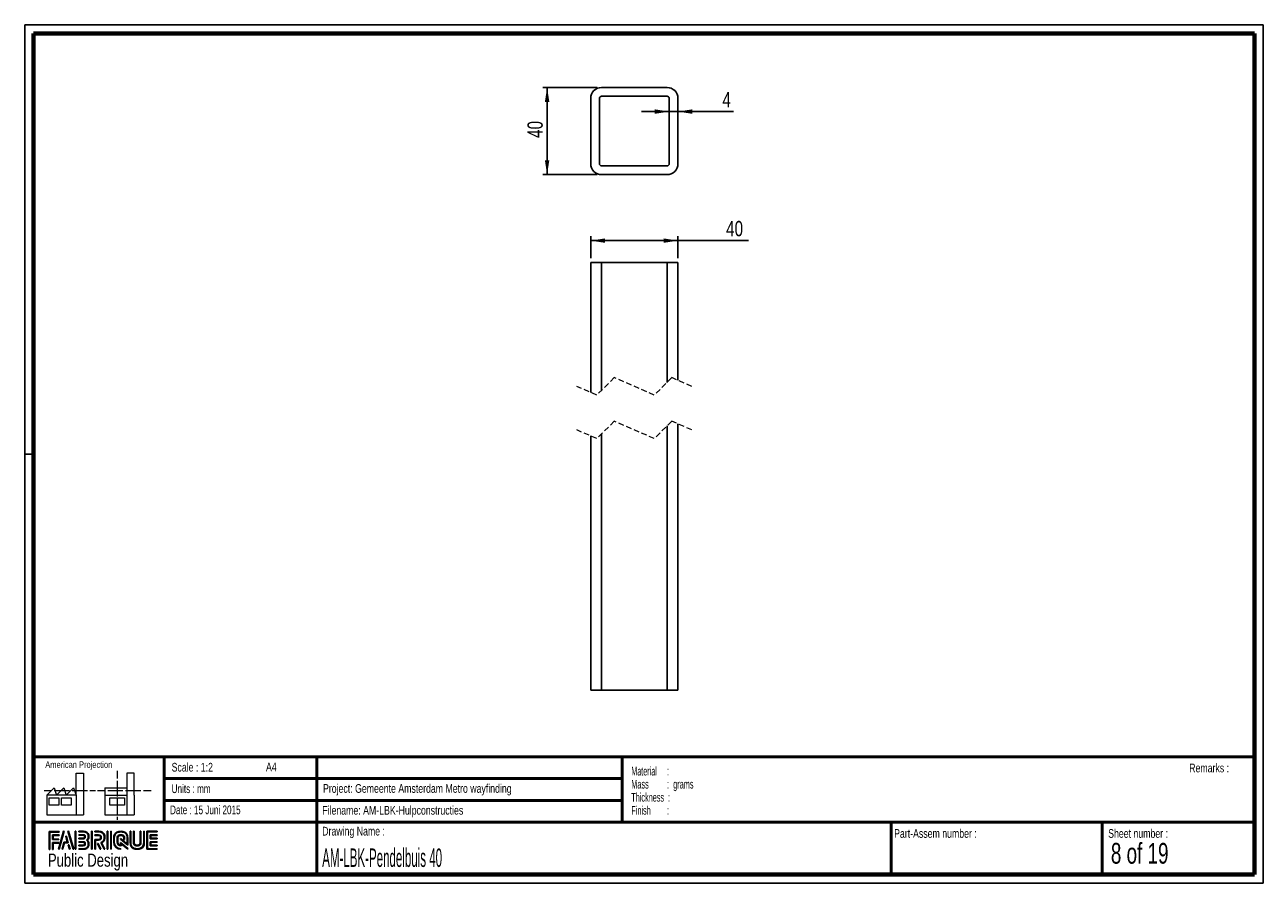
# Paper-space layout 'Pendelbuis 40mm (Pendel)' of a CAD drawing. Header units: millimetres. Extents: x 7 to 291, y 7 to 204.
import ezdxf

# ---------------------------------------------------------------- set-up
doc = ezdxf.new("R2010")
doc.units = ezdxf.units.MM
doc.linetypes.add('HIDDEN', pattern=[1.905, 1.27, -0.635])
for name, color, linetype in [('LAYER1', 7, 'Continuous'), ('LAYER2', 7, 'Continuous'), ('LOGO', 7, 'Continuous')]:
    doc.layers.add(name, color=color, linetype=linetype)
doc.styles.add('SLDTEXTSTYLE0', font='TXT', dxfattribs={"width": 0.7})
doc.styles.add('SLDTEXTSTYLE1', font='TXT', dxfattribs={"width": 0.75})
doc.styles.add('SLDTEXTSTYLE2', font='TXT', dxfattribs={"width": 0.697368})
doc.styles.add('SLDTEXTSTYLE3', font='TXT', dxfattribs={"width": 0.678571})
doc.styles.add('SLDTEXTSTYLE4', font='TXT', dxfattribs={"width": 0.5675})
doc.styles.add('SLDTEXTSTYLE5', font='TXT', dxfattribs={"width": 0.55})
doc.styles.add('SLDTEXTSTYLE6', font='TXT', dxfattribs={"width": 0.605})
doc.styles.add('SLDTEXTSTYLE7', font='TXT', dxfattribs={"width": 0.549})
doc.styles.add('SLDTEXTSTYLE8', font='TXT', dxfattribs={"width": 0.467045})
doc.dimstyles.new('SLDDIMSTYLE8', dxfattribs={"dimtxt": 3.5, "dimasz": 3.302, "dimexe": 0, "dimexo": 0.0625, "dimgap": 0.875, "dimtad": 1, "dimlfac": 2, "dimrnd": 1e-09, "dimzin": 12, "dimdsep": 46, "dimtxsty": 'SLDTEXTSTYLE1', "dimsah": 1, "dimcen": 0.09, "dimadec": 0, "dimazin": 3, "dimtfac": 1, "dimtofl": 0, "dimtmove": 0, "dimatfit": 3, "dimfxl": 1, "dimfrac": 2, "dimtolj": 1, "dimtzin": 12, "dimarcsym": 0})
doc.dimstyles.new('SLDDIMSTYLE9', dxfattribs={"dimtxt": 3.5, "dimasz": 3.302, "dimexe": 0, "dimexo": 0.0625, "dimgap": 0.875, "dimtad": 1, "dimlfac": 2, "dimrnd": 1e-09, "dimzin": 12, "dimdsep": 46, "dimtxsty": 'SLDTEXTSTYLE1', "dimsah": 1, "dimcen": 0.09, "dimadec": 0, "dimazin": 3, "dimtfac": 1, "dimtmove": 0, "dimatfit": 0, "dimfxl": 1, "dimfrac": 2, "dimtolj": 1, "dimtzin": 12, "dimarcsym": 0})

# ---------------------------------------------------------------- blocks, each defined once
blk = doc.blocks.new('SW_NOTE_0_17')
at = {"layer": 'LOGO', "color": 0, "char_height": 2, "attachment_point": 1}
for s, insert, style in [('Material     :', (0, 2.58), 'SLDTEXTSTYLE4'), ('Mass         :  grams', (0, -0.42), 'SLDTEXTSTYLE5'), ('Thickness  :', (0, -3.42), 'SLDTEXTSTYLE6'), ('Finish        :', (0, -6.42), 'SLDTEXTSTYLE7')]:
    blk.add_mtext(s, dxfattribs=dict(at, insert=insert, style=style))
blk = doc.blocks.new('_D_28')
at = {"layer": 'LOGO'}
for p, q in [((136.35, 150.21), (136.35, 155.25)), ((136.35, 154.25), (156.35, 154.25)), ((156.35, 150.21), (156.35, 155.25)), ((156.35, 154.25), (172.56, 154.25))]:
    blk.add_line(p, q, dxfattribs=at)
for points in [[(136.35, 154.25), (139.65, 153.74), (139.65, 154.75)], [(156.35, 154.25), (153.05, 154.75), (153.05, 153.74)]]:
    blk.add_solid(points, dxfattribs=at)
at = {"layer": 'LOGO', "insert": (167.39, 158.76), "char_height": 3.5, "attachment_point": 1, "style": 'SLDTEXTSTYLE1'}
blk.add_mtext('40', dxfattribs=at)
blk = doc.blocks.new('_D_29')
at = {"layer": 'LOGO'}
for p, q in [((137.85, 189.39), (125.35, 189.39)), ((126.35, 189.39), (126.35, 169.39)), ((137.85, 169.39), (125.35, 169.39))]:
    blk.add_line(p, q, dxfattribs=at)
for points in [[(126.35, 189.39), (125.84, 186.09), (126.86, 186.09)], [(126.35, 169.39), (126.86, 172.69), (125.84, 172.69)]]:
    blk.add_solid(points, dxfattribs=at)
at = {"layer": 'LOGO', "insert": (121.84, 177.81), "char_height": 3.5, "attachment_point": 1, "rotation": 90, "style": 'SLDTEXTSTYLE1'}
blk.add_mtext('40', dxfattribs=at)
blk = doc.blocks.new('_D_30')
at = {"layer": 'LOGO'}
for p, q in [((154.35, 183.86), (148, 183.86)), ((154.35, 183.86), (156.35, 183.86)), ((156.35, 183.86), (169.13, 183.86))]:
    blk.add_line(p, q, dxfattribs=at)
for points in [[(154.35, 183.86), (151.05, 184.37), (151.05, 183.35)], [(156.35, 183.86), (159.65, 183.35), (159.65, 184.37)]]:
    blk.add_solid(points, dxfattribs=at)
at = {"layer": 'LOGO', "insert": (166.55, 188.37), "char_height": 3.5, "attachment_point": 1, "style": 'SLDTEXTSTYLE1'}
blk.add_mtext('4', dxfattribs=at)

psp = doc.layouts.new('Pendelbuis 40mm (Pendel)')

# ---------------------------------------------------------------- hatches: boundary and pattern name
at = {"layer": 'LOGO'}
for points in [[(12.1556, 14.5513), (12.2937, 14.5513), (12.2937, 18.5369), (14.4917, 18.5369), (14.4917, 18.6746), (12.1556, 18.6746)], [(13.0549, 16.9247), (13.0549, 17.7554), (14.4917, 17.7554), (14.4917, 17.8937), (12.9168, 17.8937), (12.9168, 16.7864), (14.3556, 16.7864), (14.3556, 16.9247)], [(15.6216, 18.6974), (15.4787, 18.6974), (14.2989, 14.5741), (14.4415, 14.5741)], [(15.2569, 14.5741), (15.6687, 16.0853), (16.5031, 16.0853), (16.108, 17.5808), (15.9604, 17.5808), (16.3241, 16.2236), (15.563, 16.2236), (15.1166, 14.5741)], [(17.7833, 14.5741), (16.6032, 18.6974), (16.4562, 18.6974), (17.6385, 14.5741)], [(18.2845, 14.5741), (18.2845, 18.6974), (18.1462, 18.6974), (18.1462, 14.5741)], [(21.988, 14.5741), (21.988, 18.6974), (21.8497, 18.6974), (21.8497, 14.5741)], [(25.6356, 14.5741), (25.6356, 18.6974), (25.4976, 18.6974), (25.4976, 14.5741)], [(26.4201, 14.5741), (26.4201, 18.6974), (26.2822, 18.6974), (26.2822, 14.5741)], [(35.4978, 17.0959), (35.4978, 17.7782), (36.9288, 17.7782), (36.9288, 17.9165), (35.3592, 17.9165), (35.3592, 16.9574), (36.9288, 16.9574), (36.9288, 17.0959)], [(13.0549, 14.5513), (13.0549, 16.0053), (14.3556, 16.0053), (14.3556, 16.1431), (12.9168, 16.1431), (12.9168, 14.5513)], [(16.9549, 14.5741), (16.6818, 15.5614), (16.5341, 15.5614), (16.8148, 14.5741)], [(24.0365, 14.5741), (23.378, 15.9163), (23.2241, 15.9163), (23.8828, 14.5741)], [(36.9288, 15.3561), (36.9288, 15.4945), (35.4978, 15.4945), (35.4978, 16.1769), (36.9288, 16.1769), (36.9288, 16.315), (35.3592, 16.315), (35.3592, 15.3561)]]:
    psp.add_hatch(color=256, dxfattribs=at).paths.add_polyline_path(points, flags=0)
h = psp.add_hatch(color=256, dxfattribs=at)
edge = h.paths.add_edge_path(flags=0)
edge.add_line((18.9972, 14.5741), (20.0042, 14.5741))
edge.add_spline(control_points=[(20.0042, 14.5741), (20.6984, 14.5741), (21.2627, 15.1403), (21.2627, 15.8358), (21.2627, 16.1289), (21.1483, 16.4103), (20.9458, 16.6392), (21.1483, 16.8676), (21.2627, 17.1492), (21.2627, 17.4425), (21.2627, 18.1373), (20.6984, 18.7026), (20.0042, 18.7026)], knot_values=[0, 0, 0, 0, 1, 2, 3, 4, 5, 6, 7, 8, 9, 10, 10, 10, 10], weights=[1, 1, 1, 1, 1, 1, 1, 1, 1, 1, 1, 1, 1], degree=3, periodic=0)
edge.add_line((20.0042, 18.7026), (18.9972, 18.7026))
edge.add_line((18.9972, 18.7026), (18.9972, 18.5645))
edge.add_line((18.9972, 18.5645), (20.0042, 18.5645))
edge.add_spline(control_points=[(20.0042, 18.5645), (20.6221, 18.5645), (21.1247, 18.0612), (21.1247, 17.4425), (21.1247, 17.1653), (21.0121, 16.897), (20.808, 16.687)], knot_values=[0, 0, 0, 0, 1, 2, 3, 4, 4, 4, 4], weights=[1, 1, 1, 1, 1, 1, 1], degree=3, periodic=0)
edge.add_line((20.808, 16.687), (20.7611, 16.6392))
edge.add_line((20.7611, 16.6392), (20.808, 16.5908))
edge.add_spline(control_points=[(20.808, 16.5908), (21.0121, 16.3809), (21.1247, 16.1126), (21.1247, 15.8358), (21.1247, 15.2162), (20.6221, 14.7124), (20.0042, 14.7124)], knot_values=[0, 0, 0, 0, 1, 2, 3, 4, 4, 4, 4], weights=[1, 1, 1, 1, 1, 1, 1], degree=3, periodic=0)
edge.add_line((20.0042, 14.7124), (18.9972, 14.7124))
edge.add_line((18.9972, 14.7124), (18.9972, 14.5741))
h = psp.add_hatch(color=256, dxfattribs=at)
edge = h.paths.add_edge_path(flags=0)
edge.add_line((18.9972, 16.9571), (20.0022, 16.9571))
edge.add_spline(control_points=[(20.0022, 16.9571), (20.2546, 16.9884), (20.4382, 17.1968), (20.4382, 17.442), (20.4382, 17.7119), (20.2241, 17.9238), (19.9504, 17.9238)], knot_values=[0, 0, 0, 0, 1, 2, 3, 4, 4, 4, 4], weights=[1, 1, 1, 1, 1, 1, 1], degree=3, periodic=0)
edge.add_line((19.9504, 17.9238), (18.9972, 17.9238))
edge.add_line((18.9972, 17.9238), (18.9972, 17.7856))
edge.add_line((18.9972, 17.7856), (19.9504, 17.7856))
edge.add_spline(control_points=[(19.9504, 17.7856), (20.1465, 17.7856), (20.3002, 17.6347), (20.3002, 17.442), (20.3002, 17.2663), (20.1685, 17.1169), (19.9931, 17.0945)], knot_values=[0, 0, 0, 0, 1, 2, 3, 4, 4, 4, 4], weights=[1, 1, 1, 1, 1, 1, 1], degree=3, periodic=0)
edge.add_line((19.9931, 17.0945), (18.9972, 17.095))
edge.add_line((18.9972, 17.095), (18.9972, 16.9571))
h = psp.add_hatch(color=256, dxfattribs=at)
edge = h.paths.add_edge_path(flags=0)
edge.add_line((24.7579, 14.5741), (24.9113, 14.5741))
edge.add_line((24.9113, 14.5741), (24.1868, 16.0495))
edge.add_spline(control_points=[(24.1868, 16.0495), (24.6425, 16.2927), (24.9381, 16.7668), (24.9381, 17.2873), (24.9381, 18.0647), (24.3067, 18.6974), (23.5307, 18.6974)], knot_values=[0, 0, 0, 0, 1, 2, 3, 4, 4, 4, 4], weights=[1, 1, 1, 1, 1, 1, 1], degree=3, periodic=0)
edge.add_line((23.5307, 18.6974), (22.6341, 18.6974))
edge.add_line((22.6341, 18.6974), (22.6341, 18.5596))
edge.add_line((22.6341, 18.5596), (23.5307, 18.5596))
edge.add_spline(control_points=[(23.5307, 18.5596), (24.2307, 18.5596), (24.8002, 17.9888), (24.8002, 17.2873), (24.8002, 16.7961), (24.5134, 16.3438), (24.0687, 16.1354)], knot_values=[0, 0, 0, 0, 1, 2, 3, 4, 4, 4, 4], weights=[1, 1, 1, 1, 1, 1, 1], degree=3, periodic=0)
edge.add_line((24.0687, 16.1354), (24.005, 16.1056))
edge.add_line((24.005, 16.1056), (24.7579, 14.5741))
h = psp.add_hatch(color=256, dxfattribs=at)
edge = h.paths.add_edge_path(flags=0)
edge.add_line((22.6341, 17.7782), (23.4766, 17.7782))
edge.add_spline(control_points=[(23.4766, 17.7782), (23.744, 17.7782), (23.9613, 17.5582), (23.9613, 17.2873), (23.9613, 17.0167), (23.744, 16.7964), (23.4766, 16.7964)], knot_values=[0, 0, 0, 0, 1, 2, 3, 4, 4, 4, 4], weights=[1, 1, 1, 1, 1, 1, 1], degree=3, periodic=0)
edge.add_line((23.4766, 16.7964), (22.6341, 16.7964))
edge.add_line((22.6341, 16.7964), (22.6341, 14.5741))
edge.add_line((22.6341, 14.5741), (22.7721, 14.5741))
edge.add_line((22.7721, 14.5741), (22.7721, 16.6587))
edge.add_line((22.7721, 16.6587), (23.4766, 16.6587))
edge.add_spline(control_points=[(23.4766, 16.6587), (23.8201, 16.6587), (24.0995, 16.9404), (24.0995, 17.2873), (24.0995, 17.634), (23.8201, 17.9165), (23.4766, 17.9165)], knot_values=[0, 0, 0, 0, 1, 2, 3, 4, 4, 4, 4], weights=[1, 1, 1, 1, 1, 1, 1], degree=3, periodic=0)
edge.add_line((23.4766, 17.9165), (22.6341, 17.9165))
edge.add_line((22.6341, 17.9165), (22.6341, 17.7782))
h = psp.add_hatch(color=256, dxfattribs=at)
edge = h.paths.add_edge_path(flags=0)
edge.add_line((30.2264, 15.5605), (30.2269, 17.0654))
edge.add_spline(control_points=[(30.2269, 17.0654), (30.2269, 17.9655), (29.4961, 18.6974), (28.598, 18.6974), (27.6991, 18.6974), (26.9681, 17.9655), (26.9681, 17.0654)], knot_values=[0, 0, 0, 0, 1, 2, 3, 4, 4, 4, 4], weights=[1, 1, 1, 1, 1, 1, 1], degree=3, periodic=0)
edge.add_line((26.9681, 17.0654), (26.9681, 16.2063))
edge.add_spline(control_points=[(26.9681, 16.2063), (26.9681, 15.3065), (27.6986, 14.5741), (28.597, 14.5741)], knot_values=[1, 1, 1, 1, 2, 2, 2, 2], weights=[1, 1, 1, 1], degree=3, periodic=0)
edge.add_line((28.597, 14.5741), (28.597, 14.7124))
edge.add_spline(control_points=[(28.597, 14.7124), (27.7748, 14.7124), (27.1063, 15.3828), (27.1063, 16.2063)], knot_values=[3, 3, 3, 3, 4, 4, 4, 4], weights=[1, 1, 1, 1], degree=3, periodic=0)
edge.add_line((27.1063, 16.2063), (27.1063, 17.0654))
edge.add_spline(control_points=[(27.1063, 17.0654), (27.1063, 17.8894), (27.7754, 18.5596), (28.598, 18.5596), (29.42, 18.5596), (30.0886, 17.8894), (30.0886, 17.0654)], knot_values=[0, 0, 0, 0, 1, 2, 3, 4, 4, 4, 4], weights=[1, 1, 1, 1, 1, 1, 1], degree=3, periodic=0)
edge.add_spline(control_points=[(30.0886, 17.0654), (30.0886, 16.0664), (30.0886, 15.8401), (29.8944, 15.9884), (28.5267, 17.0528)], knot_values=[0, 0, 0, 0, 1, 2, 2, 2, 2], weights=[1, 1, 1, 1, 1], degree=3, periodic=0)
edge.add_line((28.5267, 17.0528), (28.5267, 16.8867))
edge.add_line((28.5267, 16.8867), (30.2264, 15.5605))
h = psp.add_hatch(color=256, dxfattribs=at)
edge = h.paths.add_edge_path(flags=0)
edge.add_line((30.2264, 14.5741), (30.2264, 14.7661))
edge.add_line((30.2264, 14.7661), (28.5267, 16.1333))
edge.add_line((28.5267, 16.1333), (28.5267, 15.5082))
edge.add_spline(control_points=[(28.5267, 15.5082), (28.169, 15.5446), (27.8856, 15.8387), (27.8856, 16.2082)], knot_values=[0, 0, 0, 0, 1, 1, 1, 1], weights=[1, 1, 1, 1], degree=3, periodic=0)
edge.add_line((27.8856, 16.2082), (27.8864, 17.064))
edge.add_spline(control_points=[(27.8864, 17.064), (27.8864, 17.4571), (28.2058, 17.7773), (28.598, 17.7773), (28.99, 17.7773), (29.3093, 17.4571), (29.3093, 17.064)], knot_values=[0, 0, 0, 0, 1, 2, 3, 4, 4, 4, 4], weights=[1, 1, 1, 1, 1, 1, 1], degree=3, periodic=0)
edge.add_line((29.3093, 17.064), (29.3085, 16.8265))
edge.add_line((29.3085, 16.8265), (29.4466, 16.826))
edge.add_line((29.4466, 16.826), (29.4471, 17.0636))
edge.add_spline(control_points=[(29.4471, 17.0636), (29.4471, 17.5332), (29.0661, 17.9151), (28.598, 17.9151), (28.1296, 17.9151), (27.7484, 17.5332), (27.7484, 17.064)], knot_values=[0, 0, 0, 0, 1, 2, 3, 4, 4, 4, 4], weights=[1, 1, 1, 1, 1, 1, 1], degree=3, periodic=0)
edge.add_line((27.7484, 17.064), (27.7474, 16.2082))
edge.add_spline(control_points=[(27.7474, 16.2082), (27.7474, 15.7385), (28.1279, 15.3559), (28.5952, 15.3559)], knot_values=[0, 0, 0, 0, 1, 1, 1, 1], weights=[1, 1, 1, 1], degree=3, periodic=0)
edge.add_line((28.5952, 15.3559), (28.6644, 15.3559))
edge.add_line((28.6644, 15.3559), (28.6644, 15.8538))
edge.add_line((28.6644, 15.8538), (30.2264, 14.5741))
h = psp.add_hatch(color=256, dxfattribs=at)
edge = h.paths.add_edge_path(flags=0)
edge.add_line((30.7263, 18.6974), (30.7263, 16.2063))
edge.add_spline(control_points=[(30.7263, 16.2063), (30.7263, 15.3065), (31.457, 14.5741), (32.3551, 14.5741), (33.2541, 14.5741), (33.985, 15.3065), (33.985, 16.2063)], knot_values=[0, 0, 0, 0, 1, 2, 3, 4, 4, 4, 4], weights=[1, 1, 1, 1, 1, 1, 1], degree=3, periodic=0)
edge.add_line((33.985, 16.2063), (33.985, 18.6974))
edge.add_line((33.985, 18.6974), (33.847, 18.6974))
edge.add_line((33.847, 18.6974), (33.847, 16.2063))
edge.add_spline(control_points=[(33.847, 16.2063), (33.847, 15.3828), (33.1776, 14.7124), (32.3551, 14.7124), (31.5331, 14.7124), (30.8641, 15.3828), (30.8641, 16.2063)], knot_values=[0, 0, 0, 0, 1, 2, 3, 4, 4, 4, 4], weights=[1, 1, 1, 1, 1, 1, 1], degree=3, periodic=0)
edge.add_line((30.8641, 16.2063), (30.8641, 18.6974))
edge.add_line((30.8641, 18.6974), (30.7263, 18.6974))
h = psp.add_hatch(color=256, dxfattribs=at)
edge = h.paths.add_edge_path(flags=0)
edge.add_line((31.5062, 18.6974), (31.5062, 16.2082))
edge.add_spline(control_points=[(31.5062, 16.2082), (31.5062, 15.7388), (31.8869, 15.3566), (32.3551, 15.3566), (32.8235, 15.3566), (33.2045, 15.7388), (33.2045, 16.2082)], knot_values=[0, 0, 0, 0, 1, 2, 3, 4, 4, 4, 4], weights=[1, 1, 1, 1, 1, 1, 1], degree=3, periodic=0)
edge.add_line((33.2045, 16.2082), (33.2045, 18.6974))
edge.add_line((33.2045, 18.6974), (33.0666, 18.6974))
edge.add_line((33.0666, 18.6974), (33.0666, 16.2082))
edge.add_spline(control_points=[(33.0666, 16.2082), (33.0666, 15.8148), (32.747, 15.4947), (32.3551, 15.4947), (31.9628, 15.4947), (31.6439, 15.8148), (31.6439, 16.2082)], knot_values=[0, 0, 0, 0, 1, 2, 3, 4, 4, 4, 4], weights=[1, 1, 1, 1, 1, 1, 1], degree=3, periodic=0)
edge.add_line((31.6439, 16.2082), (31.6439, 18.6974))
edge.add_line((31.6439, 18.6974), (31.5062, 18.6974))
h = psp.add_hatch(color=256, dxfattribs=at)
edge = h.paths.add_edge_path(flags=0)
edge.add_line((36.9288, 14.5736), (36.9288, 14.7117))
edge.add_spline(control_points=[(36.9288, 14.7117), (34.866, 14.7117), (34.7363, 14.7117), (34.7363, 14.8426), (34.7363, 18.4287), (34.7363, 18.5596)], knot_values=[0, 0, 0, 0, 1, 2, 3, 3, 3, 3], weights=[1, 1, 1, 1, 1, 1], degree=3, periodic=0)
edge.add_line((34.7363, 18.5596), (36.9288, 18.5596))
edge.add_line((36.9288, 18.5596), (36.9288, 18.6974))
edge.add_line((36.9288, 18.6974), (34.5979, 18.6974))
edge.add_line((34.5979, 18.6974), (34.5979, 14.5736))
edge.add_line((34.5979, 14.5736), (36.9288, 14.5736))
h = psp.add_hatch(color=256, dxfattribs=at)
edge = h.paths.add_edge_path(flags=0)
edge.add_line((18.9972, 15.3466), (19.9504, 15.3466))
edge.add_spline(control_points=[(19.9504, 15.3466), (20.2196, 15.3466), (20.4382, 15.5659), (20.4382, 15.8358), (20.4382, 16.1058), (20.2241, 16.3174), (19.9504, 16.3174), (19.9502, 16.3174), (18.997, 16.3155)], knot_values=[0, 0, 0, 0, 1, 2, 3, 4, 5, 6, 6, 6, 6], weights=[1, 1, 1, 1, 1, 1, 1, 1, 1], degree=3, periodic=0)
edge.add_line((18.997, 16.3155), (18.9972, 16.1774))
edge.add_line((18.9972, 16.1774), (19.9504, 16.1793))
edge.add_spline(control_points=[(19.9504, 16.1793), (20.1465, 16.1793), (20.3002, 16.0283), (20.3002, 15.8358), (20.3002, 15.642), (20.1433, 15.4843), (19.9504, 15.4843)], knot_values=[0, 0, 0, 0, 1, 2, 3, 4, 4, 4, 4], weights=[1, 1, 1, 1, 1, 1, 1], degree=3, periodic=0)
edge.add_line((19.9504, 15.4843), (18.9972, 15.4843))
edge.add_line((18.9972, 15.4843), (18.9972, 15.3466))

# ---------------------------------------------------------------- linework, layer by layer
at = {"color": 7, "linetype": 'Continuous', "lineweight": 25}
for p, q in [((153.8505, 189.3914), (138.8505, 189.3914)), ((136.3505, 186.8914), (136.3505, 171.8914)), ((138.3505, 186.8914), (138.3505, 171.8914)), ((153.8505, 187.3914), (138.8505, 187.3914)), ((154.3505, 171.8914), (154.3505, 186.8914)), ((156.3505, 171.8914), (156.3505, 186.8914)), ((138.8505, 171.3914), (153.8505, 171.3914)), ((138.8505, 169.3914), (153.8505, 169.3914)), ((136.3505, 149.2128), (136.3505, 119.4249)), ((136.3505, 149.2128), (138.8505, 149.2128)), ((138.8505, 149.2128), (138.8505, 119.8966)), ((138.8505, 149.2128), (153.8505, 149.2128)), ((153.8505, 149.2128), (153.8505, 121.7216)), ((153.8505, 149.2128), (156.3505, 149.2128)), ((156.3505, 149.2128), (156.3505, 122.1932)), ((153.8505, 111.7216), (153.8505, 51.1128)), ((156.3505, 112.1932), (156.3505, 51.1128)), ((136.3505, 109.4249), (136.3505, 51.1128)), ((138.8505, 109.8966), (138.8505, 51.1128)), ((136.3505, 51.1128), (138.8505, 51.1128)), ((138.8505, 51.1128), (153.8505, 51.1128)), ((153.8505, 51.1128), (156.3505, 51.1128))]:
    psp.add_line(p, q, dxfattribs=at)
at = {"color": 7, "linetype": 'HIDDEN', "lineweight": 18}
for p, q in [((141.763, 122.8091), (137.763, 118.8091)), ((150.938, 118.8091), (141.763, 122.8091)), ((154.938, 122.8091), (150.938, 118.8091)), ((159.5255, 120.8091), (154.938, 122.8091)), ((137.763, 118.8091), (133.1755, 120.8091)), ((137.763, 108.8091), (133.1755, 110.8091)), ((141.763, 112.8091), (137.763, 108.8091)), ((150.938, 108.8091), (141.763, 112.8091)), ((154.938, 112.8091), (150.938, 108.8091)), ((159.5255, 110.8091), (154.938, 112.8091))]:
    psp.add_line(p, q, dxfattribs=at)
at = {"color": 7, "linetype": 'Continuous', "lineweight": 25}
for centre, radius, start, end in [((138.8505, 186.8914), 2.5, 90, 180), ((153.8505, 186.8914), 2.5, 0, 90), ((138.8505, 186.8914), 0.5, 90, 180), ((153.8505, 186.8914), 0.5, 0, 90), ((138.8505, 171.8914), 2.5, 180, 270), ((138.8505, 171.8914), 0.5, 180, 270), ((153.8505, 171.8914), 0.5, 270, 0), ((153.8505, 171.8914), 2.5, 270, 0)]:
    psp.add_arc(centre, radius, start, end, dxfattribs=at)
at = {"layer": 'LAYER1', "lineweight": 50}
for p, q in [((8.5696, 35.7839), (288.5696, 35.7839)), ((38.5696, 35.7839), (38.5696, 20.7839)), ((73.5696, 35.7839), (73.5696, 8.7839)), ((143.5696, 35.7839), (143.5696, 20.7839)), ((38.5696, 30.7839), (143.5696, 30.7839)), ((38.5696, 25.7839), (143.5696, 25.7839)), ((8.5696, 20.7839), (288.5696, 20.7839)), ((205.2225, 8.7839), (205.2225, 20.7839)), ((253.6509, 8.7839), (253.6509, 20.7839))]:
    psp.add_line(p, q, dxfattribs=at)
at = {"layer": 'LAYER2', "lineweight": 70}
for p, q in [((8.5696, 8.7839), (8.5696, 201.7839)), ((8.5696, 201.7839), (288.5696, 201.7839)), ((288.5696, 201.7839), (288.5696, 8.7839)), ((288.5696, 8.7839), (8.5696, 8.7839))]:
    psp.add_line(p, q, dxfattribs=at)
at = {"layer": 'LOGO'}
for p, q in [((6.5696, 203.7839), (290.5696, 203.7839)), ((6.5696, 203.7839), (6.5696, 6.7839)), ((290.5696, 203.7839), (290.5696, 6.7839)), ((6.5696, 105.2839), (8.6215, 105.2839)), ((6.5696, 6.7839), (290.5696, 6.7839))]:
    psp.add_line(p, q, dxfattribs=at)
at = {"layer": 'LOGO', "color": 7, "linetype": 'Continuous', "lineweight": 18}
for p, q in [((18.3208, 26.9711), (18.3208, 32.0361)), ((18.3208, 32.0361), (20.0027, 32.0361)), ((20.0027, 32.0361), (20.0027, 22.4704)), ((27.7328, 32.596), (27.7328, 30.8389)), ((31.6542, 32.0317), (29.9723, 32.0317)), ((29.9723, 32.0317), (29.9723, 22.466)), ((31.6542, 26.9668), (31.6542, 32.0317)), ((11.5933, 26.9711), (13.2752, 28.6594)), ((13.2752, 28.6594), (13.8375, 26.9711)), ((13.8375, 26.9711), (15.5194, 28.6594)), ((15.5194, 28.6594), (16.0814, 26.9711)), ((16.0814, 26.9711), (17.7632, 28.6594)), ((17.7632, 28.6594), (18.3208, 26.9711)), ((24.9266, 28.655), (24.9266, 26.9668)), ((24.9266, 28.655), (29.9723, 28.655)), ((27.7328, 30.2516), (27.7328, 28.4899)), ((27.7328, 28.4899), (27.7328, 26.7282)), ((10.9809, 28.0997), (12.736, 28.0997)), ((18.3208, 26.9711), (11.5933, 26.9711)), ((11.5933, 26.9711), (11.5933, 22.4704)), ((12.1556, 26.4115), (14.3995, 26.4115)), ((12.1556, 24.7231), (12.1556, 26.4115)), ((13.321, 28.0997), (15.076, 28.0997)), ((14.3995, 26.4115), (14.3995, 24.7231)), ((14.957, 26.4115), (17.2012, 26.4115)), ((14.957, 24.7231), (14.957, 26.4115)), ((15.076, 28.0997), (16.8309, 28.0997)), ((17.2012, 26.4115), (17.2012, 24.7231)), ((17.4159, 28.0997), (19.1711, 28.0997)), ((18.3208, 26.9711), (18.3208, 22.4704)), ((19.1711, 28.0997), (20.926, 28.0997)), ((21.511, 28.0997), (22.8089, 28.0997)), ((23.2447, 28.0953), (24.9952, 28.0953)), ((24.9266, 26.9668), (29.9723, 26.9668)), ((24.9266, 26.9668), (24.9266, 22.466)), ((25.5802, 28.0953), (27.3352, 28.0953)), ((26.0509, 26.4071), (29.4147, 26.4071)), ((26.0509, 24.7187), (26.0509, 26.4071)), ((27.3352, 28.0953), (29.0902, 28.0953)), ((27.7328, 26.1409), (27.7328, 24.3793)), ((29.4147, 26.4071), (29.4147, 24.7187)), ((29.6752, 28.0953), (31.4303, 28.0953)), ((31.4303, 28.0953), (33.1853, 28.0953)), ((31.6542, 26.9668), (31.6542, 22.466)), ((33.7703, 28.0953), (35.5252, 28.0953)), ((14.3995, 24.7231), (12.1556, 24.7231)), ((17.2012, 24.7231), (14.957, 24.7231)), ((29.4147, 24.7187), (26.0509, 24.7187)), ((27.7328, 24.3793), (27.7328, 22.6175)), ((11.5933, 22.4704), (18.3208, 22.4704)), ((18.3208, 22.4704), (20.0027, 22.4704)), ((24.9266, 22.466), (31.6542, 22.466)), ((27.7328, 22.0302), (27.7328, 21.342))]:
    psp.add_line(p, q, dxfattribs=at)
at = {"layer": 'LOGO', "color": 7, "linetype": 'Continuous', "lineweight": 25}
for p, q in [((14.4917, 18.6746), (12.1556, 18.6746)), ((15.4787, 18.6974), (14.2989, 14.5741)), ((14.4415, 14.5741), (15.6216, 18.6974))]:
    psp.add_line(p, q, dxfattribs=at)
at = {"layer": 'LOGO', "color": 7, "lineweight": 25}
for p, q in [((12.1556, 18.6746), (12.1556, 14.5513)), ((12.2937, 18.5369), (14.4917, 18.5369)), ((12.2937, 14.5513), (12.2937, 18.5369)), ((14.4917, 17.8937), (12.9168, 17.8937)), ((12.9168, 17.8937), (12.9168, 16.7864)), ((13.0549, 16.9247), (13.0549, 17.7554)), ((13.0549, 17.7554), (14.4917, 17.7554)), ((14.4917, 18.5369), (14.4917, 18.6746)), ((14.4917, 17.7554), (14.4917, 17.8937)), ((15.6216, 18.6974), (15.4787, 18.6974)), ((16.108, 17.5808), (15.9604, 17.5808)), ((15.9604, 17.5808), (16.3241, 16.2236)), ((16.5031, 16.0853), (16.108, 17.5808)), ((16.4562, 18.6974), (17.6385, 14.5741)), ((16.6032, 18.6974), (16.4562, 18.6974)), ((17.7833, 14.5741), (16.6032, 18.6974)), ((18.1462, 18.6974), (18.1462, 14.5741)), ((18.2845, 18.6974), (18.1462, 18.6974)), ((18.2845, 14.5741), (18.2845, 18.6974)), ((18.9972, 18.7026), (18.9972, 18.5645)), ((20.0042, 18.7026), (18.9972, 18.7026)), ((18.9972, 18.5645), (20.0042, 18.5645)), ((18.9972, 17.9238), (18.9972, 17.7856)), ((19.9504, 17.9238), (18.9972, 17.9238)), ((18.9972, 17.7856), (19.9504, 17.7856)), ((19.9931, 17.0945), (18.9972, 17.095)), ((18.9972, 17.095), (18.9972, 16.9571)), ((21.8497, 18.6974), (21.8497, 14.5741)), ((21.988, 18.6974), (21.8497, 18.6974)), ((21.988, 14.5741), (21.988, 18.6974)), ((23.5307, 18.6974), (22.6341, 18.6974)), ((22.6341, 18.6974), (22.6341, 18.5596)), ((22.6341, 18.5596), (23.5307, 18.5596)), ((23.4766, 17.9165), (22.6341, 17.9165)), ((22.6341, 17.9165), (22.6341, 17.7782)), ((23.4766, 17.9165), (22.6341, 17.9165)), ((22.6341, 17.9165), (22.6341, 17.7782)), ((22.6341, 17.7782), (23.4766, 17.7782)), ((22.6341, 17.7782), (23.4766, 17.7782)), ((25.4976, 18.6974), (25.4976, 14.5741)), ((25.6356, 18.6974), (25.4976, 18.6974)), ((25.6356, 14.5741), (25.6356, 18.6974)), ((26.2822, 18.6974), (26.2822, 14.5741)), ((26.4201, 18.6974), (26.2822, 18.6974)), ((26.4201, 14.5741), (26.4201, 18.6974)), ((26.9681, 17.0654), (26.9681, 16.2063)), ((26.9681, 17.0654), (26.9681, 16.2063)), ((27.1063, 16.2063), (27.1063, 17.0654)), ((27.1063, 16.2063), (27.1063, 17.0654)), ((27.7484, 17.064), (27.7474, 16.2082)), ((27.8856, 16.2082), (27.8864, 17.064)), ((28.5267, 17.0528), (28.5267, 16.8867)), ((28.5267, 17.0528), (28.5267, 16.8867)), ((29.3093, 17.064), (29.3085, 16.8265)), ((29.4466, 16.826), (29.4471, 17.0636)), ((30.2264, 15.5605), (30.2269, 17.0654)), ((30.2264, 15.5605), (30.2269, 17.0654)), ((30.8641, 18.6974), (30.7263, 18.6974)), ((30.7263, 18.6974), (30.7263, 16.2063)), ((30.8641, 18.6974), (30.7263, 18.6974)), ((30.7263, 18.6974), (30.7263, 16.2063)), ((30.8641, 16.2063), (30.8641, 18.6974)), ((30.8641, 16.2063), (30.8641, 18.6974)), ((31.6439, 18.6974), (31.5062, 18.6974)), ((31.5062, 18.6974), (31.5062, 16.2082)), ((31.6439, 18.6974), (31.5062, 18.6974)), ((31.5062, 18.6974), (31.5062, 16.2082)), ((31.6439, 16.2082), (31.6439, 18.6974)), ((31.6439, 16.2082), (31.6439, 18.6974)), ((33.0666, 18.6974), (33.0666, 16.2082)), ((33.2045, 18.6974), (33.0666, 18.6974)), ((33.0666, 18.6974), (33.0666, 16.2082)), ((33.2045, 18.6974), (33.0666, 18.6974)), ((33.2045, 16.2082), (33.2045, 18.6974)), ((33.2045, 16.2082), (33.2045, 18.6974)), ((33.847, 18.6974), (33.847, 16.2063)), ((33.985, 18.6974), (33.847, 18.6974)), ((33.847, 18.6974), (33.847, 16.2063)), ((33.985, 18.6974), (33.847, 18.6974)), ((33.985, 16.2063), (33.985, 18.6974)), ((33.985, 16.2063), (33.985, 18.6974)), ((36.9288, 18.6974), (34.5979, 18.6974)), ((34.5979, 18.6974), (34.5979, 14.5736)), ((36.9288, 18.6974), (34.5979, 18.6974)), ((34.5979, 18.6974), (34.5979, 14.5736)), ((34.7363, 18.5596), (36.9288, 18.5596)), ((34.7363, 18.5596), (36.9288, 18.5596)), ((36.9288, 17.9165), (35.3592, 17.9165)), ((35.3592, 17.9165), (35.3592, 16.9574)), ((36.9288, 17.9165), (35.3592, 17.9165)), ((35.3592, 17.9165), (35.3592, 16.9574)), ((35.4978, 17.0959), (35.4978, 17.7782)), ((35.4978, 17.7782), (36.9288, 17.7782)), ((35.4978, 17.0959), (35.4978, 17.7782)), ((35.4978, 17.7782), (36.9288, 17.7782)), ((36.9288, 17.0959), (35.4978, 17.0959)), ((36.9288, 17.0959), (35.4978, 17.0959)), ((36.9288, 18.5596), (36.9288, 18.6974)), ((36.9288, 18.5596), (36.9288, 18.6974)), ((36.9288, 17.7782), (36.9288, 17.9165)), ((36.9288, 17.7782), (36.9288, 17.9165)), ((36.9288, 16.9574), (36.9288, 17.0959)), ((36.9288, 16.9574), (36.9288, 17.0959)), ((12.1556, 14.5513), (12.2937, 14.5513)), ((12.9168, 16.7864), (14.3556, 16.7864)), ((14.3556, 16.1431), (12.9168, 16.1431)), ((12.9168, 16.1431), (12.9168, 14.5513)), ((12.9168, 14.5513), (13.0549, 14.5513)), ((14.3556, 16.9247), (13.0549, 16.9247)), ((13.0549, 14.5513), (13.0549, 16.0053)), ((13.0549, 16.0053), (14.3556, 16.0053)), ((14.2989, 14.5741), (14.4415, 14.5741)), ((14.3556, 16.7864), (14.3556, 16.9247)), ((14.3556, 16.0053), (14.3556, 16.1431)), ((15.563, 16.2236), (15.1166, 14.5741)), ((15.1166, 14.5741), (15.2569, 14.5741)), ((15.2569, 14.5741), (15.6687, 16.0853)), ((16.3241, 16.2236), (15.563, 16.2236)), ((16.5341, 15.5614), (16.8148, 14.5741)), ((16.6818, 15.5614), (16.5341, 15.5614)), ((16.9549, 14.5741), (16.6818, 15.5614)), ((16.8148, 14.5741), (16.9549, 14.5741)), ((17.6385, 14.5741), (17.7833, 14.5741)), ((18.1462, 14.5741), (18.2845, 14.5741)), ((18.997, 16.3155), (18.9972, 16.1774)), ((18.9972, 16.9571), (20.0022, 16.9571)), ((18.9972, 16.1774), (19.9504, 16.1793)), ((19.9504, 15.4843), (18.9972, 15.4843)), ((18.9972, 15.4843), (18.9972, 15.3466)), ((18.9972, 15.3466), (19.9504, 15.3466)), ((20.0042, 14.7124), (18.9972, 14.7124)), ((18.9972, 14.7124), (18.9972, 14.5741)), ((18.9972, 14.5741), (20.0042, 14.5741)), ((20.808, 16.687), (20.7611, 16.6392)), ((20.7611, 16.6392), (20.808, 16.5908)), ((21.8497, 14.5741), (21.988, 14.5741)), ((23.4766, 16.7964), (22.6341, 16.7964)), ((22.6341, 16.7964), (22.6341, 14.5741)), ((23.4766, 16.7964), (22.6341, 16.7964)), ((22.6341, 16.7964), (22.6341, 14.5741)), ((22.6341, 14.5741), (22.7721, 14.5741)), ((22.6341, 14.5741), (22.7721, 14.5741)), ((22.7721, 14.5741), (22.7721, 16.6587)), ((22.7721, 16.6587), (23.4766, 16.6587)), ((22.7721, 14.5741), (22.7721, 16.6587)), ((22.7721, 16.6587), (23.4766, 16.6587)), ((23.2241, 15.9163), (23.8828, 14.5741)), ((23.378, 15.9163), (23.2241, 15.9163)), ((23.2241, 15.9163), (23.8828, 14.5741)), ((23.378, 15.9163), (23.2241, 15.9163)), ((24.0365, 14.5741), (23.378, 15.9163)), ((24.0365, 14.5741), (23.378, 15.9163)), ((23.8828, 14.5741), (24.0365, 14.5741)), ((23.8828, 14.5741), (24.0365, 14.5741)), ((24.0687, 16.1354), (24.005, 16.1056)), ((24.005, 16.1056), (24.7579, 14.5741)), ((24.9113, 14.5741), (24.1868, 16.0495)), ((24.7579, 14.5741), (24.9113, 14.5741)), ((25.4976, 14.5741), (25.6356, 14.5741)), ((26.2822, 14.5741), (26.4201, 14.5741)), ((28.5267, 16.8867), (30.2264, 15.5605)), ((28.5267, 16.8867), (30.2264, 15.5605)), ((30.2264, 14.7661), (28.5267, 16.1333)), ((28.5267, 16.1333), (28.5267, 15.5082)), ((28.5952, 15.3559), (28.6644, 15.3559)), ((28.597, 14.5741), (28.597, 14.7124)), ((28.597, 14.5741), (28.597, 14.7124)), ((28.6644, 15.3559), (28.6644, 15.8538)), ((28.6644, 15.8538), (30.2264, 14.5741)), ((29.3085, 16.8265), (29.4466, 16.826)), ((30.2264, 14.5741), (30.2264, 14.7661)), ((34.5979, 14.5736), (36.9288, 14.5736)), ((34.5979, 14.5736), (36.9288, 14.5736)), ((35.3592, 16.9574), (36.9288, 16.9574)), ((35.3592, 16.9574), (36.9288, 16.9574)), ((36.9288, 16.315), (35.3592, 16.315)), ((35.3592, 16.315), (35.3592, 15.3561)), ((36.9288, 16.315), (35.3592, 16.315)), ((35.3592, 16.315), (35.3592, 15.3561)), ((35.3592, 15.3561), (36.9288, 15.3561)), ((35.3592, 15.3561), (36.9288, 15.3561)), ((35.4978, 15.4945), (35.4978, 16.1769)), ((35.4978, 16.1769), (36.9288, 16.1769)), ((35.4978, 15.4945), (35.4978, 16.1769)), ((35.4978, 16.1769), (36.9288, 16.1769)), ((36.9288, 15.4945), (35.4978, 15.4945)), ((36.9288, 15.4945), (35.4978, 15.4945)), ((36.9288, 16.1769), (36.9288, 16.315)), ((36.9288, 16.1769), (36.9288, 16.315)), ((36.9288, 15.3561), (36.9288, 15.4945)), ((36.9288, 15.3561), (36.9288, 15.4945)), ((36.9288, 14.5736), (36.9288, 14.7117)), ((36.9288, 14.5736), (36.9288, 14.7117))]:
    psp.add_line(p, q, dxfattribs=at)
for points, degree in [([(20.0022, 16.9571), (20.2546, 16.9884), (20.4382, 17.1968), (20.4382, 17.442), (20.4382, 17.7119), (20.2241, 17.9238), (19.9504, 17.9238)], 3), ([(19.9504, 17.7856), (20.1465, 17.7856), (20.3002, 17.6347), (20.3002, 17.442), (20.3002, 17.2663), (20.1685, 17.1169), (19.9931, 17.0945)], 3), ([(20.0042, 14.5741), (20.6984, 14.5741), (21.2627, 15.1403), (21.2627, 15.8358), (21.2627, 16.1289), (21.1483, 16.4103), (20.9458, 16.6392), (21.1483, 16.8676), (21.2627, 17.1492), (21.2627, 17.4425), (21.2627, 18.1373), (20.6984, 18.7026), (20.0042, 18.7026)], 3), ([(20.0042, 18.5645), (20.6221, 18.5645), (21.1247, 18.0612), (21.1247, 17.4425), (21.1247, 17.1653), (21.0121, 16.897), (20.808, 16.687)], 3), ([(23.4766, 16.6587), (23.8201, 16.6587), (24.0995, 16.9404), (24.0995, 17.2873), (24.0995, 17.634), (23.8201, 17.9165), (23.4766, 17.9165)], 3), ([(23.4766, 17.7782), (23.744, 17.7782), (23.9613, 17.5582), (23.9613, 17.2873), (23.9613, 17.0167), (23.744, 16.7964), (23.4766, 16.7964)], 3), ([(24.1868, 16.0495), (24.6425, 16.2927), (24.9381, 16.7668), (24.9381, 17.2873), (24.9381, 18.0647), (24.3067, 18.6974), (23.5307, 18.6974)], 3), ([(23.5307, 18.5596), (24.2307, 18.5596), (24.8002, 17.9888), (24.8002, 17.2873), (24.8002, 16.7961), (24.5134, 16.3438), (24.0687, 16.1354)], 3), ([(30.2269, 17.0654), (30.2269, 17.9655), (29.4961, 18.6974), (28.598, 18.6974), (27.6991, 18.6974), (26.9681, 17.9655), (26.9681, 17.0654)], 3), ([(27.1063, 17.0654), (27.1063, 17.8894), (27.7754, 18.5596), (28.598, 18.5596), (29.42, 18.5596), (30.0886, 17.8894), (30.0886, 17.0654)], 3), ([(29.4471, 17.0636), (29.4471, 17.5332), (29.0661, 17.9151), (28.598, 17.9151), (28.1296, 17.9151), (27.7484, 17.5332), (27.7484, 17.064)], 3), ([(27.8864, 17.064), (27.8864, 17.4571), (28.2058, 17.7773), (28.598, 17.7773), (28.99, 17.7773), (29.3093, 17.4571), (29.3093, 17.064)], 3), ([(30.0886, 17.0654), (30.0886, 16.0664), (30.0886, 15.8401), (29.8944, 15.9884), (28.5267, 17.0528)], 3), ([(36.9288, 14.7117), (34.866, 14.7117), (34.7363, 14.7117), (34.7363, 14.8426), (34.7363, 18.4287), (34.7363, 18.5596)], 3), ([(15.6687, 16.0853), (15.7611, 16.0853), (16.5031, 16.0853)], 2), ([(19.9504, 15.3466), (20.2196, 15.3466), (20.4382, 15.5659), (20.4382, 15.8358), (20.4382, 16.1058), (20.2241, 16.3174), (19.9504, 16.3174), (19.9502, 16.3174), (18.997, 16.3155)], 3), ([(19.9504, 16.1793), (20.1465, 16.1793), (20.3002, 16.0283), (20.3002, 15.8358), (20.3002, 15.642), (20.1433, 15.4843), (19.9504, 15.4843)], 3), ([(20.808, 16.5908), (21.0121, 16.3809), (21.1247, 16.1126), (21.1247, 15.8358), (21.1247, 15.2162), (20.6221, 14.7124), (20.0042, 14.7124)], 3), ([(26.9681, 16.2063), (26.9681, 15.3065), (27.6986, 14.5741), (28.597, 14.5741)], 3), ([(26.9681, 16.2063), (26.9681, 15.3065), (27.6986, 14.5741), (28.597, 14.5741)], 3), ([(28.597, 14.7124), (27.7748, 14.7124), (27.1063, 15.3828), (27.1063, 16.2063)], 3), ([(28.597, 14.7124), (27.7748, 14.7124), (27.1063, 15.3828), (27.1063, 16.2063)], 3), ([(27.7474, 16.2082), (27.7474, 15.7385), (28.1279, 15.3559), (28.5952, 15.3559)], 3), ([(28.5267, 15.5082), (28.169, 15.5446), (27.8856, 15.8387), (27.8856, 16.2082)], 3), ([(30.7263, 16.2063), (30.7263, 15.3065), (31.457, 14.5741), (32.3551, 14.5741), (33.2541, 14.5741), (33.985, 15.3065), (33.985, 16.2063)], 3), ([(33.847, 16.2063), (33.847, 15.3828), (33.1776, 14.7124), (32.3551, 14.7124), (31.5331, 14.7124), (30.8641, 15.3828), (30.8641, 16.2063)], 3), ([(31.5062, 16.2082), (31.5062, 15.7388), (31.8869, 15.3566), (32.3551, 15.3566), (32.8235, 15.3566), (33.2045, 15.7388), (33.2045, 16.2082)], 3), ([(33.0666, 16.2082), (33.0666, 15.8148), (32.747, 15.4947), (32.3551, 15.4947), (31.9628, 15.4947), (31.6439, 15.8148), (31.6439, 16.2082)], 3)]:
    psp.add_open_spline(points, degree=degree, dxfattribs=at)

# ---------------------------------------------------------------- block references
at = {"layer": 'LOGO', "color": 218}
psp.add_blockref('SW_NOTE_0_17', (145.6526, 30.9309), dxfattribs=at)

# ---------------------------------------------------------------- texts
at = {"layer": 'LOGO', "attachment_point": 1}
for s, insert, char_height, style in [('American Projection', (11.2772, 34.7557), 1.5, 'SLDTEXTSTYLE1'), ('Scale : 1:2', (40.2454, 34.4082), 2, 'SLDTEXTSTYLE1'), ('A4', (61.8906, 34.4862), 2, 'SLDTEXTSTYLE1'), ('Remarks :', (273.5956, 34.2358), 2, 'SLDTEXTSTYLE1'), ('Units : mm', (40.2393, 29.4761), 2, 'SLDTEXTSTYLE0'), ('Project: Gemeente Amsterdam Metro wayfinding', (74.9564, 29.538), 2, 'SLDTEXTSTYLE1'), ('Date : 15 Juni 2015', (39.8865, 24.6218), 2, 'SLDTEXTSTYLE2'), ('Filename: AM-LBK-Hulpconstructies', (74.7977, 24.5313), 2, 'SLDTEXTSTYLE1'), ('Drawing Name :', (74.7803, 19.7365), 2, 'SLDTEXTSTYLE1'), ('Part-Assem number :', (205.9266, 19.2104), 2, 'SLDTEXTSTYLE1'), ('Sheet number :', (255.0112, 19.2104), 2, 'SLDTEXTSTYLE1'), ('8 of 19', (255.6343, 16.0396), 4.7625, 'SLDTEXTSTYLE3'), ('Public Design', (11.8689, 13.585), 3, 'SLDTEXTSTYLE1')]:
    psp.add_mtext(s, dxfattribs=dict(at, insert=insert, char_height=char_height, style=style))
at = {"layer": 'LOGO', "color": 218, "insert": (74.7803, 14.7617), "char_height": 4.233333, "attachment_point": 1, "style": 'SLDTEXTSTYLE8'}
psp.add_mtext('AM-LBK-Pendelbuis 40', dxfattribs=at)

# ---------------------------------------------------------------- dimensions: what is measured, and where the dimension line sits
at = {"layer": 'LOGO'}
dim = psp.add_linear_dim(base=(126.3505, 169.3914), p1=(138.8505, 189.3914), p2=(138.8505, 169.3914), angle=90, dimstyle='SLDDIMSTYLE9', dxfattribs=at)
dim.commit()
dim.dimension.update_dxf_attribs({"geometry": '_D_29', "text_midpoint": (126.3505, 180.3928), "dimtype": 160})
for base, p1, p2, dimstyle, picture, middle in [((156.3505, 183.8613), (154.3505, 186.8914), (156.3505, 186.8914), 'SLDDIMSTYLE9', '_D_30', (167.8414, 183.8613)), ((156.3505, 154.2456), (136.3505, 149.2128), (156.3505, 149.2128), 'SLDDIMSTYLE8', '_D_28', (169.9758, 154.2456))]:
    dim = psp.add_linear_dim(base=base, p1=p1, p2=p2, dimstyle=dimstyle, dxfattribs=at)
    dim.commit()
    dim.dimension.update_dxf_attribs({"geometry": picture, "text_midpoint": middle, "dimtype": 160})

doc.saveas('drawing.dxf')
